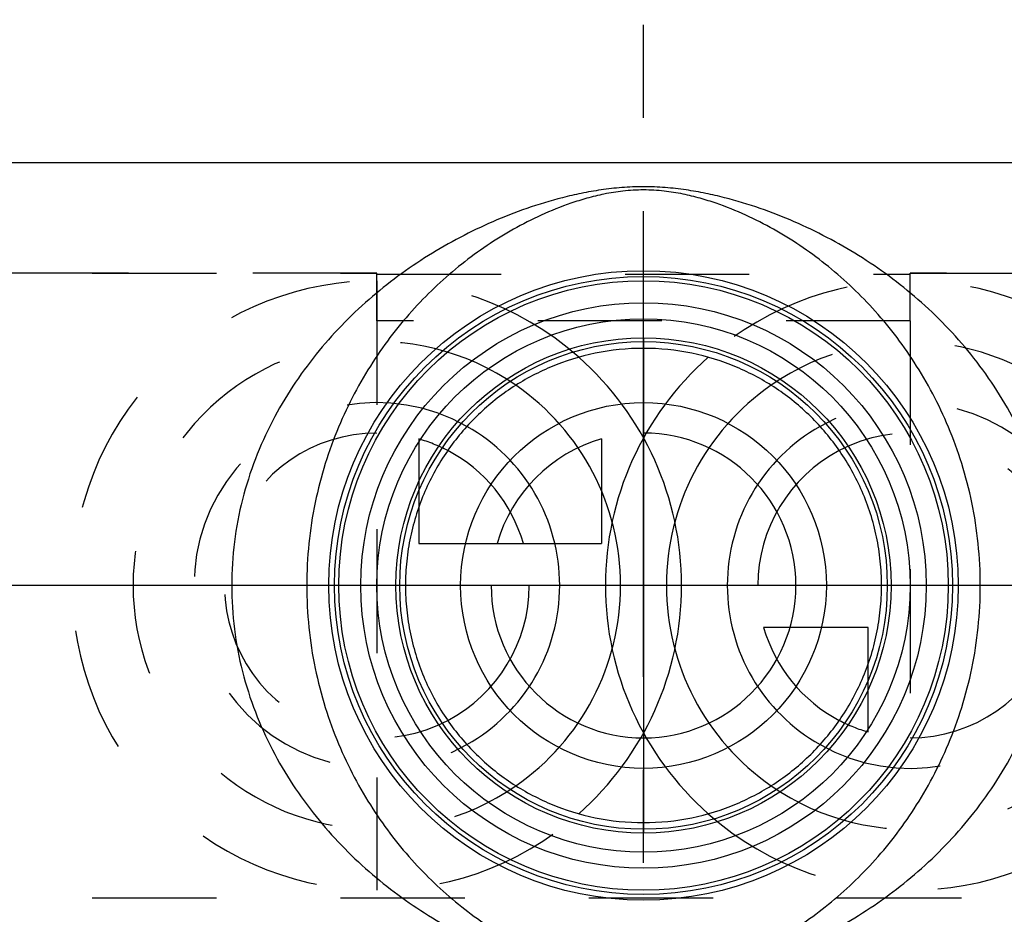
# Model space of a CAD drawing. Header units: millimetres. Extents: x 437 to 563, y 464 to 538.
# Tile 3 of 4: x 467 to 519, y 491 to 538. Entities that reach past the tile are written whole.
import ezdxf

# ---------------------------------------------------------------- set-up
doc = ezdxf.new("R2010")
doc.units = ezdxf.units.MM
doc.header["$LTSCALE"] = 65.185185
doc.linetypes.add('CENTER', pattern=[0.6, 0.375, -0.075, 0.075, -0.075])
doc.linetypes.add('HIDDEN', pattern=[0.2, 0.1, -0.1])
for name, color, linetype in [('ACHSEN_S', 7, 'CONTINUOUS'), ('KOERPER', 7, 'CONTINUOUS'), ('KONST.EL_MIT_GEO', 7, 'CONTINUOUS'), ('KURVEN', 7, 'CONTINUOUS')]:
    doc.layers.add(name, color=color, linetype=linetype)

msp = doc.modelspace()

# ---------------------------------------------------------------- linework, layer by layer
at = {"layer": 'ACHSEN_S', "color": 2, "linetype": 'CENTER'}
for p, q in [((500, 464.25), (500, 537.853)), ((563, 508.15), (437, 508.15))]:
    msp.add_line(p, q, dxfattribs=at)
at = {"layer": 'KOERPER', "color": 7, "linetype": 'Continuous'}
msp.add_line((459, 530.35), (541, 530.35), dxfattribs=at)
at = {"layer": 'KOERPER', "color": 8, "linetype": 'HIDDEN'}
for p, q in [((444.985, 524.55), (486, 524.55)), ((514, 524.55), (555.015, 524.55)), ((444.985, 491.75), (555.015, 491.75))]:
    msp.add_line(p, q, dxfattribs=at)
at = {"layer": 'KOERPER', "color": 7, "linetype": 'Continuous'}
for points in [[(512.5, 508.15), (512.5, 508.578), (512.456, 509.433), (512.258, 510.695), (511.937, 511.918), (511.358, 513.462), (510.376, 515.234), (509.087, 516.765), (507.916, 517.811), (506.971, 518.508), (505.958, 519.117), (504.506, 519.813), (502.52, 520.429), (500, 520.685), (497.48, 520.429), (495.494, 519.813), (494.042, 519.117), (493.029, 518.508), (492.084, 517.811), (490.913, 516.765), (489.624, 515.234), (488.642, 513.462), (488.063, 511.918), (487.742, 510.695), (487.544, 509.433), (487.5, 508.578), (487.5, 508.15)], [(487.5, 508.15), (487.5, 507.722), (487.544, 506.867), (487.742, 505.605), (488.063, 504.382), (488.642, 502.838), (489.624, 501.066), (490.913, 499.535), (492.084, 498.489), (493.029, 497.792), (494.042, 497.183), (495.494, 496.487), (497.48, 495.871), (500, 495.615), (502.52, 495.871), (504.506, 496.487), (505.958, 497.183), (506.971, 497.792), (507.916, 498.489), (509.087, 499.535), (510.376, 501.066), (511.358, 502.838), (511.937, 504.382), (512.258, 505.605), (512.456, 506.867), (512.5, 507.722), (512.5, 508.15)]]:
    msp.add_open_spline(points, degree=3, knots=[0, 0, 0, 0, 0.03282, 0.065446, 0.097717, 0.129526, 0.191566, 0.251957, 0.281853, 0.311743, 0.341818, 0.372277, 0.43494, 0.5, 0.56506, 0.627723, 0.658182, 0.688257, 0.718147, 0.748043, 0.808434, 0.870474, 0.902283, 0.934554, 0.96718, 1, 1, 1, 1], dxfattribs=at)
at = {"layer": 'KONST.EL_MIT_GEO', "color": 8, "linetype": 'HIDDEN'}
for p, q in [((486, 524.55), (444.985, 524.55)), ((486, 522.05), (486, 524.55)), ((486, 524.502), (514, 524.502)), ((514, 522.05), (514, 524.55)), ((555.015, 524.55), (514, 524.55)), ((514, 522.05), (486, 522.05))]:
    msp.add_line(p, q, dxfattribs=at)
at = {"layer": 'KONST.EL_MIT_GEO', "color": 7, "linetype": 'Continuous'}
for radius in [16.527, 16.224, 16, 14.845, 14, 13]:
    msp.add_circle((500, 508.15), radius, dxfattribs=at)
for points, knots in [([(521.622, 508.15), (521.622, 508.914), (521.526, 510.437), (521.102, 512.666), (520.424, 514.791), (519.528, 516.78), (518.45, 518.616), (516.834, 520.827), (514.51, 523.222), (511.871, 525.166), (509.646, 526.442), (507.921, 527.269), (506.126, 527.971), (504.564, 528.444), (503.257, 528.746), (502.217, 528.929), (501.127, 529.052), (500, 529.096), (498.873, 529.052), (497.783, 528.929), (496.743, 528.746), (495.436, 528.444), (493.874, 527.971), (492.079, 527.269), (490.354, 526.442), (488.129, 525.166), (485.49, 523.222), (483.166, 520.827), (481.55, 518.616), (480.472, 516.78), (479.576, 514.791), (478.898, 512.666), (478.474, 510.437), (478.378, 508.914), (478.378, 508.15)], [0, 0, 0, 0, 0.034693, 0.069038, 0.102766, 0.135725, 0.167869, 0.199231, 0.259867, 0.318514, 0.347414, 0.376232, 0.405229, 0.434873, 0.450209, 0.466114, 0.482748, 0.5, 0.517252, 0.533886, 0.549791, 0.565127, 0.594771, 0.623768, 0.652586, 0.681486, 0.740133, 0.800769, 0.832131, 0.864275, 0.897234, 0.930962, 0.965307, 1, 1, 1, 1]), ([(517.683, 508.15), (517.683, 508.885), (517.608, 510.347), (517.277, 512.49), (516.749, 514.536), (515.834, 517.048), (514.35, 519.859), (512.133, 522.726), (510.024, 524.694), (508.23, 526.008), (506.836, 526.87), (505.367, 527.62), (504.069, 528.143), (502.962, 528.49), (502.052, 528.713), (501.059, 528.873), (500, 528.935), (498.941, 528.873), (497.948, 528.713), (497.038, 528.49), (495.931, 528.143), (494.633, 527.62), (493.164, 526.87), (491.77, 526.008), (489.976, 524.694), (487.867, 522.726), (485.65, 519.859), (484.166, 517.048), (483.251, 514.536), (482.723, 512.49), (482.392, 510.347), (482.317, 508.885), (482.317, 508.15)], [0, 0, 0, 0, 0.036968, 0.073384, 0.10882, 0.143039, 0.207589, 0.267648, 0.324389, 0.351966, 0.379289, 0.406691, 0.434786, 0.44948, 0.465003, 0.481813, 0.5, 0.518187, 0.534997, 0.55052, 0.565214, 0.593309, 0.620711, 0.648034, 0.675611, 0.732352, 0.792411, 0.856961, 0.89118, 0.926616, 0.963032, 1, 1, 1, 1]), ([(478.378, 508.15), (478.378, 507.386), (478.474, 505.863), (478.898, 503.634), (479.576, 501.509), (480.472, 499.52), (481.55, 497.684), (483.166, 495.473), (485.49, 493.078), (488.129, 491.134), (490.354, 489.858), (492.079, 489.031), (493.874, 488.329), (495.436, 487.856), (496.743, 487.554), (497.783, 487.371), (498.873, 487.248), (500, 487.204), (501.127, 487.248), (502.217, 487.371), (503.257, 487.554), (504.564, 487.856), (506.126, 488.329), (507.921, 489.031), (509.646, 489.858), (511.871, 491.134), (514.51, 493.078), (516.834, 495.473), (518.45, 497.684), (519.528, 499.52), (520.424, 501.509), (521.102, 503.634), (521.526, 505.863), (521.622, 507.386), (521.622, 508.15)], [0, 0, 0, 0, 0.034693, 0.069038, 0.102766, 0.135725, 0.167869, 0.199231, 0.259867, 0.318514, 0.347414, 0.376232, 0.405229, 0.434873, 0.450209, 0.466114, 0.482748, 0.5, 0.517252, 0.533886, 0.549791, 0.565127, 0.594771, 0.623768, 0.652586, 0.681486, 0.740133, 0.800769, 0.832131, 0.864275, 0.897234, 0.930962, 0.965307, 1, 1, 1, 1]), ([(482.317, 508.15), (482.317, 507.415), (482.392, 505.953), (482.723, 503.81), (483.251, 501.764), (484.166, 499.252), (485.65, 496.441), (487.867, 493.574), (489.976, 491.606), (491.77, 490.292), (493.164, 489.43), (494.633, 488.68), (495.931, 488.157), (497.038, 487.81), (497.948, 487.587), (498.941, 487.427), (500, 487.365), (501.059, 487.427), (502.052, 487.587), (502.962, 487.81), (504.069, 488.157), (505.367, 488.68), (506.836, 489.43), (508.23, 490.292), (510.024, 491.606), (512.133, 493.574), (514.35, 496.441), (515.834, 499.252), (516.749, 501.764), (517.277, 503.81), (517.608, 505.953), (517.683, 507.415), (517.683, 508.15)], [0, 0, 0, 0, 0.036968, 0.073384, 0.10882, 0.143039, 0.207589, 0.267648, 0.324389, 0.351966, 0.379289, 0.406691, 0.434786, 0.44948, 0.465003, 0.481813, 0.5, 0.518187, 0.534997, 0.55052, 0.565214, 0.593309, 0.620711, 0.648034, 0.675611, 0.732352, 0.792411, 0.856961, 0.89118, 0.926616, 0.963032, 1, 1, 1, 1])]:
    msp.add_open_spline(points, degree=3, knots=knots, dxfattribs=at)
at = {"layer": 'KURVEN', "color": 8, "linetype": 'HIDDEN'}
for p, q in [((486, 524.15), (486, 492.15)), ((514, 522.051), (514, 498.55)), ((488.2, 515.842), (488.2, 512.259)), ((484, 508.15), (476.4, 508.15)), ((516, 508.15), (516.005, 508.15)), ((511.8, 500.458), (511.8, 504.041))]:
    msp.add_line(p, q, dxfattribs=at)
at = {"layer": 'KURVEN', "color": 40, "linetype": 'Continuous'}
for p, q in [((500, 521.153), (500, 495.147)), ((497.8, 515.842), (497.8, 510.35)), ((488.2, 512.259), (488.2, 510.35)), ((488.2, 510.35), (497.8, 510.35)), ((516, 508.15), (484, 508.15)), ((511.8, 505.95), (506.308, 505.95)), ((511.8, 504.041), (511.8, 505.95))]:
    msp.add_line(p, q, dxfattribs=at)
for radius in [16, 12.8, 9.6]:
    msp.add_circle((500, 508.15), radius, dxfattribs=at)
at = {"layer": 'KURVEN', "color": 8, "linetype": 'HIDDEN'}
for centre, radius, start, end in [((486, 508.15), 16, 48.4948, 311.5052), ((514, 508.15), 16, 228.4948, 131.5052), ((486, 508.15), 12.8, 55.2229, 304.7771), ((514, 508.15), 12.8, 235.2229, 124.7771), ((486, 508.15), 9.6, 60.4846, 299.5137), ((514, 508.15), 9.6, 240.4846, 119.5137), ((486, 508.15), 8, 90, 297.6991), ((514, 508.15), 8, 270, 117.6991), ((486, 508.15), 8, 62.301, 74.038), ((514, 508.15), 8, 242.301, 254.038)]:
    msp.add_arc(centre, radius, start, end, dxfattribs=at)
at = {"layer": 'KURVEN', "color": 40, "linetype": 'Continuous'}
for centre, radius, start, end in [((486, 508.15), 16, 311.5052, 48.4948), ((514, 508.15), 16, 131.5052, 228.4948), ((486, 508.15), 12.8, 304.7771, 55.2229), ((514, 508.15), 12.8, 124.7771, 235.2229), ((486, 508.15), 9.6, 299.5137, 60.4846), ((514, 508.15), 9.6, 119.5137, 240.4846), ((500, 508.15), 8, 180, 90), ((500, 508.15), 8, 105.962, 164.038), ((486, 508.15), 8, 15.962, 62.301), ((514, 508.15), 8, 117.6991, 180), ((486, 508.15), 8, 297.6991, 360), ((514, 508.15), 8, 195.962, 242.301)]:
    msp.add_arc(centre, radius, start, end, dxfattribs=at)

doc.saveas('drawing.dxf')
